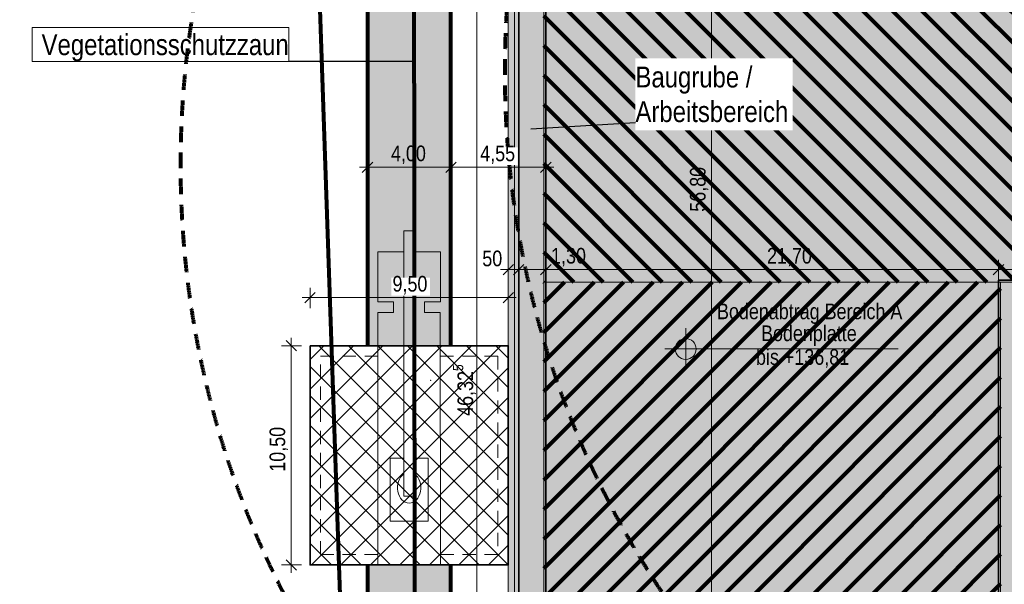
# Model space of a CAD drawing. Header units: metres. Extents: x -177922 to 5550634, y -507967 to 368279.
# Tile 8 of 125: x -82347 to -35149, y -35349 to -8305. Entities that reach past the tile are written whole.
import ezdxf

# ---------------------------------------------------------------- set-up
doc = ezdxf.new("R2010")
doc.units = ezdxf.units.M
doc.header["$LTSCALE"] = 0.05
doc.header["$PDSIZE"] = 0.8
for name, pattern in [('Strichlinie_ lang', [21166.666031, 12699.999809, -8466.666222]), ('Strichlinie_ lang-2', [25000, 15000, -10000]), ('Strichpunktlinie', [13405.555248, 7055.555344, -3527.777672, 0, -2822.222233]), ('Wipeout_Contour', [20000, 0, -20000])]:
    doc.linetypes.add(name, pattern=pattern)
for name, color, linetype in [('A_1_Schraffuren', 7, 'Continuous'), ('A_6_BE_Achsen', 7, 'Continuous'), ('A_6_BE_Bauzaun', 7, 'Continuous'), ('A_6_BE_Bemaßung', 7, 'Continuous'), ('A_6_BE_Bemaßung.2', 7, 'Continuous'), ('A_6_BE_Bemaßung_Höhen.2', 7, 'Continuous'), ('A_6_BE_Böschung.2', 7, 'Continuous'), ('A_6_BE_Kran', 7, 'Continuous'), ('A_6_BE_Linien', 7, 'Continuous'), ('A_6_BE_Text', 7, 'Continuous'), ('A_6_BE_Text.2', 7, 'Continuous'), ('A_7_Flurstücksgrenze.Markierung', 7, 'Continuous')]:
    doc.layers.add(name, color=color, linetype=linetype)
doc.styles.add('ERSTELLTER_STIL_1', font='txt')
doc.styles.add('ERSTELLTER_STIL_2', font='ARIALN.TTF')
doc.linetypes.add('Abbruch-2', pattern='A,0,[1,ARC_5_DOK_LP_BE_02_F_F Baustelleneinrichtung Aushub1.Shx,S=317.460317,R=0,X=0,Y=0],-40000,0', length=40000)
doc.linetypes.add('Böschung', pattern='A,0,[2,ARC_5_DOK_LP_BE_02_F_F Baustelleneinrichtung Aushub1.Shx,S=111.111111,R=0,X=0,Y=0],-14000,0', length=14000)
doc.linetypes.add('Dick', pattern='A,0,[3,ARC_5_DOK_LP_BE_02_F_F Baustelleneinrichtung Aushub1.Shx,S=103.174603,R=0,X=0,Y=0],-13000,0', length=13000)
doc.dimstyles.new('ERSTELLTER_STIL__11', dxfattribs={"dimtxt": 0.18, "dimasz": 18.24, "dimexe": 0.18, "dimexo": 0.0625, "dimgap": 0, "dimtad": 0, "dimtih": 1, "dimtoh": 1, "dimdec": 4, "dimzin": 0, "dimdsep": 46, "dimcen": 0.09, "dimadec": 0, "dimazin": 0, "dimtfac": 1, "dimtdec": 4, "dimtmove": 0, "dimatfit": 3, "dimldrblk": 'ARROWHEAD_11', "dimfxl": 1, "dimtolj": 1, "dimtzin": 0, "dimarcsym": 0})
doc.dimstyles.new('ERSTELLTER_STIL__12', dxfattribs={"dimtxt": 750, "dimasz": 475, "dimexe": 0.18, "dimexo": 500, "dimgap": 0, "dimtad": 1, "dimlfac": 0.001, "dimzin": 0, "dimdsep": 46, "dimtxsty": 'ERSTELLTER_STIL_1', "dimblk": 'ARROWHEAD_6', "dimblk1": 'ARROWHEAD_6', "dimblk2": 'ARROWHEAD_6', "dimcen": 0.09, "dimclrd": 1, "dimclre": 1, "dimclrt": 1, "dimazin": 0, "dimtfac": 1, "dimtdec": 4, "dimtmove": 2, "dimatfit": 3, "dimfxl": 1, "dimtolj": 1, "dimtzin": 0, "dimarcsym": 0})
doc.dimstyles.new('ERSTELLTER_STIL__13', dxfattribs={"dimtxt": 750, "dimasz": 475, "dimexe": 0.18, "dimexo": 500, "dimgap": 0, "dimtad": 1, "dimtih": 1, "dimtoh": 1, "dimlfac": 0.001, "dimzin": 0, "dimdsep": 46, "dimtxsty": 'ERSTELLTER_STIL_1', "dimblk": 'ARROWHEAD_6', "dimblk1": 'ARROWHEAD_6', "dimblk2": 'ARROWHEAD_6', "dimcen": 0.09, "dimclrd": 1, "dimclre": 1, "dimclrt": 1, "dimazin": 0, "dimtfac": 1, "dimtdec": 4, "dimtmove": 0, "dimatfit": 3, "dimfxl": 1, "dimtolj": 1, "dimtzin": 0, "dimarcsym": 0})
doc.dimstyles.new('ERSTELLTER_STIL__16', dxfattribs={"dimtxt": 750, "dimasz": 475, "dimexe": 0.18, "dimexo": 500, "dimgap": 0, "dimtad": 1, "dimtih": 1, "dimtoh": 1, "dimlfac": 0.001, "dimzin": 0, "dimdsep": 46, "dimtxsty": 'ERSTELLTER_STIL_1', "dimblk": 'ARROWHEAD_6', "dimblk1": 'ARROWHEAD_6', "dimblk2": 'ARROWHEAD_6', "dimcen": 0.09, "dimclrd": 5, "dimclre": 5, "dimclrt": 5, "dimazin": 0, "dimtfac": 1, "dimtdec": 4, "dimtmove": 2, "dimatfit": 3, "dimfxl": 1, "dimtolj": 1, "dimtzin": 0, "dimarcsym": 0})
doc.dimstyles.new('ERSTELLTER_STIL__18', dxfattribs={"dimtxt": 0.18, "dimasz": 912, "dimexe": 0.18, "dimexo": 0.0625, "dimgap": 0, "dimtad": 0, "dimtih": 1, "dimtoh": 1, "dimdec": 4, "dimzin": 0, "dimdsep": 46, "dimcen": 0.09, "dimadec": 0, "dimazin": 0, "dimtfac": 1, "dimtdec": 4, "dimtmove": 0, "dimatfit": 3, "dimldrblk": 'ARROWHEAD_11', "dimfxl": 1, "dimtolj": 1, "dimtzin": 0, "dimarcsym": 0})
doc.dimstyles.new('ERSTELLTER_STIL__3', dxfattribs={"dimtxt": 750, "dimasz": 475, "dimexe": 0.18, "dimexo": 500, "dimgap": 0, "dimtad": 1, "dimlfac": 0.001, "dimzin": 0, "dimdsep": 46, "dimtxsty": 'ERSTELLTER_STIL_1', "dimblk": 'ARROWHEAD_6', "dimblk1": 'ARROWHEAD_6', "dimblk2": 'ARROWHEAD_6', "dimcen": 0.09, "dimclrd": 6, "dimclre": 6, "dimclrt": 6, "dimazin": 0, "dimtfac": 1, "dimtdec": 4, "dimtmove": 0, "dimatfit": 3, "dimfxl": 1, "dimtolj": 1, "dimtzin": 0, "dimarcsym": 0})
doc.dimstyles.new('ERSTELLTER_STIL__5', dxfattribs={"dimtxt": 750, "dimasz": 475, "dimexe": 0.18, "dimexo": 500, "dimgap": 0, "dimtad": 1, "dimlfac": 0.001, "dimzin": 0, "dimdsep": 46, "dimtxsty": 'ERSTELLTER_STIL_1', "dimblk": 'ARROWHEAD_6', "dimblk1": 'ARROWHEAD_6', "dimblk2": 'ARROWHEAD_6', "dimcen": 0.09, "dimclrd": 5, "dimclre": 5, "dimclrt": 5, "dimazin": 0, "dimtfac": 1, "dimtdec": 4, "dimtmove": 2, "dimatfit": 3, "dimfxl": 1, "dimtolj": 1, "dimtzin": 0, "dimarcsym": 0})

# ---------------------------------------------------------------- blocks, each defined once
blk = doc.blocks.new('*D23')
at = {"layer": 'A_6_BE_Kran', "color": 5, "linetype": 'Continuous', "lineweight": 18}
for p, q in [((-69331, -23921), (-69331, -23546)), ((-68831, -23921), (-69800, -23921)), ((-69081, -24171), (-69581, -23671)), ((-69331, -34422), (-69331, -23921)), ((-68831, -34422), (-69800, -34422)), ((-69581, -34172), (-69081, -34672)), ((-69331, -34797), (-69331, -34422))]:
    blk.add_line(p, q, dxfattribs=at)
at = {"color": 254, "linetype": 'Wipeout_Contour', "lineweight": 0, "ltscale": 302328.772584}
blk.add_wipeout([(-69431, -30009), (-69431, -27667), (-70281, -27667), (-70281, -30009)], dxfattribs=at).dxf.layer = 'A_1_Schraffuren'
at = {"layer": 'A_6_BE_Kran', "color": 5, "lineweight": 18, "insert": (-69481, -29959), "char_height": 750, "attachment_point": 7, "rotation": 90, "style": 'ERSTELLTER_STIL_1'}
blk.add_mtext('\\A1;{\\pql;\\fSwis721 Cn BT|b0|i0|c0|p0;\\W1.000000;10,50}', dxfattribs=at)
blk = doc.blocks.new('ARROWHEAD_6')
at = {"color": 0, "linetype": 'Continuous', "lineweight": 0}
for p, q in [((0, 0), (-1, 0)), ((-0.5, -0.5), (0.5, 0.5))]:
    blk.add_line(p, q, dxfattribs=at)
blk = doc.blocks.new('ARROWHEAD_11')
at = {"color": 0, "linetype": 'Continuous', "lineweight": 0}
blk.add_line((0, 0), (-1, 0), dxfattribs=at)
at = {"color": 0, "linetype": 'Continuous', "lineweight": 0, "const_width": 0.25, "flags": 128}
blk.add_lwpolyline([(-0.125, 0, 1), (0.125, 0, 1)], format="xyb", close=True, dxfattribs=at)
blk = doc.blocks.new('*D56')
at = {"layer": 'A_6_BE_Bemaßung.2', "color": 1, "linetype": 'Continuous', "lineweight": 18}
for p, q in [((-49429, 12425), (-48929, 11925)), ((-48710, 12175), (-49679, 12175)), ((-49179, -44625), (-49179, 12175)), ((-48710, -44625), (-49679, -44625)), ((-49429, -44375), (-48929, -44875))]:
    blk.add_line(p, q, dxfattribs=at)
at = {"layer": 'A_6_BE_Bemaßung.2', "color": 1, "lineweight": 18, "char_height": 750, "attachment_point": 7, "rotation": 90, "style": 'ERSTELLTER_STIL_1'}
for s, insert in [('\\A1;{\\pql;\\fSwis721 Cn BT|b0|i0|c0|p0;\\W1.000000;56,80}', (-49329, -17503)), ('\\A1;{\\pql;\\fSwis721 Cn BT|b0|i0|c0|p0;\\W1.000000;1,30}', (-49329, -44375))]:
    blk.add_mtext(s, dxfattribs=dict(at, insert=insert))
blk = doc.blocks.new('*D60')
at = {"layer": 'A_6_BE_Bemaßung.2', "color": 1, "linetype": 'Continuous', "lineweight": 18}
for p, q in [((-58925, -20745), (-58925, -19776)), ((-58425, -20745), (-58425, -19776)), ((-59300, -20276), (-58925, -20276)), ((-58675, -20026), (-59175, -20526)), ((-58925, -20276), (-58425, -20276)), ((-58175, -20026), (-58675, -20526))]:
    blk.add_line(p, q, dxfattribs=at)
at = {"layer": 'A_6_BE_Bemaßung.2', "color": 1, "lineweight": 18, "insert": (-60171, -20126), "char_height": 750, "attachment_point": 7, "style": 'ERSTELLTER_STIL_1'}
blk.add_mtext('\\A1;{\\pql;\\fSwis721 Cn BT|b0|i0|c0|p0;\\W1.000000;50}', dxfattribs=at)
blk = doc.blocks.new('*D61')
at = {"layer": 'A_6_BE_Bemaßung.2', "color": 1, "linetype": 'Continuous', "lineweight": 18}
for p, q in [((-58425, -20745), (-58425, -19776)), ((-57125, -20745), (-57125, -19776)), ((-58175, -20026), (-58675, -20526)), ((-58425, -20276), (-57125, -20276)), ((-56875, -20026), (-57375, -20526))]:
    blk.add_line(p, q, dxfattribs=at)
blk = doc.blocks.new('*D62')
at = {"layer": 'A_6_BE_Bemaßung.2', "color": 1, "linetype": 'Continuous', "lineweight": 18}
for p, q in [((-57125, -20745), (-57125, -19776)), ((-35425, -20776), (-35425, -19808)), ((-56875, -20026), (-57375, -20526)), ((-57125, -20276), (-35425, -20276)), ((-35175, -20026), (-35675, -20526))]:
    blk.add_line(p, q, dxfattribs=at)
at = {"layer": 'A_6_BE_Bemaßung.2', "color": 1, "lineweight": 18, "char_height": 750, "attachment_point": 7, "style": 'ERSTELLTER_STIL_1'}
for s, insert in [('\\A1;{\\pql;\\fSwis721 Cn BT|b0|i0|c0|p0;\\W1.000000;1,30}', (-56875, -20126)), ('\\A1;{\\pql;\\fSwis721 Cn BT|b0|i0|c0|p0;\\W1.000000;21,70}', (-46524, -20126))]:
    blk.add_mtext(s, dxfattribs=dict(at, insert=insert))
blk = doc.blocks.new('*D63')
at = {"layer": 'A_6_BE_Bemaßung.2', "color": 1, "linetype": 'Continuous', "lineweight": 18}
for p, q in [((-35425, -20776), (-35425, -19808)), ((-20625, -20745), (-20625, -19776)), ((-35175, -20026), (-35675, -20526)), ((-35425, -20276), (-20625, -20276)), ((-20375, -20026), (-20875, -20526))]:
    blk.add_line(p, q, dxfattribs=at)
at = {"layer": 'A_6_BE_Bemaßung.2', "color": 1, "lineweight": 18, "char_height": 750, "attachment_point": 7, "style": 'ERSTELLTER_STIL_1'}
for s, insert in [('\\A1;{\\pql;\\fSwis721 Cn BT|b0|i0|c0|p0;\\W1.000000;14,80}', (-30018, -20126)), ('\\A1;{\\pql;\\fSwis721 Cn BT|b0|i0|c0|p0;\\W1.000000;1,30}', (-22619, -20126))]:
    blk.add_mtext(s, dxfattribs=dict(at, insert=insert))
blk = doc.blocks.new('*D79')
at = {"layer": 'A_6_BE_Bemaßung', "color": 6, "linetype": 'Continuous', "lineweight": 18}
for p, q in [((-60181, -3084), (-60681, -2584)), ((-60431, -2834), (-60431, -2459)), ((-59962, -2834), (-60931, -2834)), ((-60431, -49161), (-60431, -2834)), ((-60681, -48911), (-60181, -49411)), ((-59962, -49161), (-60931, -49161)), ((-60431, -49536), (-60431, -49161))]:
    blk.add_line(p, q, dxfattribs=at)
at = {"layer": 'A_6_BE_Bemaßung', "color": 6, "lineweight": 18, "insert": (-60393, -27283), "char_height": 750, "attachment_point": 7, "rotation": 90, "style": 'ERSTELLTER_STIL_1'}
blk.add_mtext('\\A1;{\\pql;\\fSwis721 Cn BT|b0|i0|c0|p0;\\W1.000000;46,32\\fSwis721 Cn BT|b0|i0|c0|p0;\\W1.000000;\\A1{\\H.66x;\\S5^  ;}}', dxfattribs=at)
blk = doc.blocks.new('*D83')
at = {"layer": 'A_6_BE_Kran', "color": 5, "linetype": 'Continuous', "lineweight": 18}
for p, q in [((-68426, -22118), (-68426, -21149)), ((-58926, -22118), (-58926, -21149)), ((-68801, -21618), (-68426, -21618)), ((-68176, -21368), (-68676, -21868)), ((-68426, -21618), (-58926, -21618)), ((-59176, -21868), (-58676, -21368)), ((-58926, -21618), (-58551, -21618))]:
    blk.add_line(p, q, dxfattribs=at)
at = {"color": 254, "linetype": 'Wipeout_Contour', "lineweight": 0, "ltscale": 268049.915626}
blk.add_wipeout([(-64526, -21518), (-62682, -21518), (-62682, -20668), (-64526, -20668)], dxfattribs=at).dxf.layer = 'A_1_Schraffuren'
at = {"layer": 'A_6_BE_Kran', "color": 5, "lineweight": 18, "insert": (-64476, -21468), "char_height": 750, "attachment_point": 7, "style": 'ERSTELLTER_STIL_1'}
blk.add_mtext('\\A1;{\\pql;\\fSwis721 Cn BT|b0|i0|c0|p0;\\W1.000000;9,50}', dxfattribs=at)
blk = doc.blocks.new('*D86')
at = {"layer": 'A_6_BE_Bemaßung.2', "color": 1, "linetype": 'Continuous', "lineweight": 18}
for p, q in [((-65676, -15872), (-65676, -14903)), ((-61676, -15872), (-61676, -14903)), ((-66051, -15372), (-65676, -15372)), ((-65426, -15122), (-65926, -15622)), ((-65676, -15372), (-61676, -15372)), ((-61426, -15122), (-61926, -15622))]:
    blk.add_line(p, q, dxfattribs=at)
at = {"layer": 'A_6_BE_Bemaßung.2', "color": 1, "lineweight": 18, "insert": (-64548, -15222), "char_height": 750, "attachment_point": 7, "style": 'ERSTELLTER_STIL_1'}
blk.add_mtext('\\A1;{\\pql;\\fSwis721 Cn BT|b0|i0|c0|p0;\\W1.000000;4,00}', dxfattribs=at)
blk = doc.blocks.new('*D87')
at = {"layer": 'A_6_BE_Bemaßung.2', "color": 1, "linetype": 'Continuous', "lineweight": 18}
for p, q in [((-61676, -15872), (-61676, -14903)), ((-57125, -15872), (-57125, -14903)), ((-61426, -15122), (-61926, -15622)), ((-61676, -15372), (-57125, -15372)), ((-57375, -15622), (-56875, -15122)), ((-57125, -15372), (-56750, -15372))]:
    blk.add_line(p, q, dxfattribs=at)
at = {"color": 254, "linetype": 'Wipeout_Contour', "lineweight": 0, "ltscale": 244918.179344}
blk.add_wipeout([(-60322, -15272), (-58478, -15272), (-58478, -14422), (-60322, -14422)], dxfattribs=at).dxf.layer = 'A_1_Schraffuren'
at = {"layer": 'A_6_BE_Bemaßung.2', "color": 1, "lineweight": 18, "insert": (-60272, -15222), "char_height": 750, "attachment_point": 7, "style": 'ERSTELLTER_STIL_1'}
blk.add_mtext('\\A1;{\\pql;\\fSwis721 Cn BT|b0|i0|c0|p0;\\W1.000000;4,55}', dxfattribs=at)

msp = doc.modelspace()

# ---------------------------------------------------------------- hatches: boundary and pattern name
at = {"layer": 'A_1_Schraffuren', "linetype": 'Continuous', "lineweight": 18}
for color, points in [(37, [(-58741.268, 27064.891, 0.221008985), (-65675.706, 11741.651), (-65675.706, -38025), (-61675.706, -38025), (-61675.706, 10485.566, -0.09951089), (-59264.933, 19520.003, -0.249668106), (-49304.94, 25225.129), (-3899.42, 25225.129, -0.189685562), (2915.751, 22543.15), (13370.429, 12806.855), (19239.687, 12806.855), (4896.826, 26164.161, 0.13709973), (-3493.743, 29512.087), (-41675.422, 33886.429, 0.210923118), (-54571.3, 30421.246)]), (253, [(-57125, 12175), (-57125, -44625), (-35425, -44625), (-35425, -20775), (-20625, -20775), (-20625, -870), (875, -870), (875, 20825), (-52775, 20825), (-52775, 12175)]), (251, [(-57125, -44625), (-35425, -44625), (-35425, -20775), (-20625, -20775), (-20625, -15525), (-20625, -8125), (-20625, -870), (875, -870), (875, 20825), (-52775, 20825), (-52775, 12175), (-57125, 12175)])]:
    msp.add_hatch(color=color, dxfattribs=at).paths.add_polyline_path(points)
h = msp.add_hatch(color=206, dxfattribs=at)
h.paths.add_polyline_path([(-58925, 14075), (-58925, -46525), (-33525, -46525), (-33525, -22675), (-19225, -22675), (-19225, -2270), (2100, -2270), (2100, 22725), (-54500, 22725), (-54500, 14075)])
h.paths.add_polyline_path([(-58425, 13475), (-58425, -45925), (-34125, -45925), (-34125, -22075), (-19325, -22075), (-19325, -2170), (2000, -2170), (2000, 22125), (-53900, 22125), (-53900, 13475)], flags=0)
h = msp.add_hatch(color=133, dxfattribs=at)
h.paths.add_polyline_path([(-58425, 13475), (-58425, -45925), (-34125, -45925), (-34125, -22075), (-19325, -22075), (-19325, -2170), (2000, -2170), (2000, 22125), (-53900, 22125), (-53900, 13475)])
h.paths.add_polyline_path([(-57125, 12175), (-57125, -44625), (-35425, -44625), (-35425, -20775), (-20625, -20775), (-20625, -870), (875, -870), (875, 20825), (-52775, 20825), (-52775, 12175)], flags=0)
at = {"layer": 'A_1_Schraffuren', "linetype": 'Continuous', "lineweight": 80}
h = msp.add_hatch(dxfattribs=at)
h.set_pattern_fill('_Abstandsflächen_0005', color=91, style=0, pattern_type=2)
h.set_pattern_definition([(135, (-38875, -10922.5), (707.107, 707.107), [])])
h.paths.add_polyline_path([(-20525, -970), (-57225, -970), (-57225, -20875), (-20525, -20875)])
h = msp.add_hatch(dxfattribs=at)
h.set_pattern_fill('_Abstandsflächen_0005', color=140, style=0, pattern_type=2)
h.set_pattern_definition([(45, (0, 0), (-707.107, 707.107), [])])
h.paths.add_polyline_path([(-35325, -20875), (-57225, -20875), (-57225, -44725), (-35325, -44725)])

# ---------------------------------------------------------------- linework, layer by layer
at = {"layer": 'A_1_Schraffuren', "color": 1, "linetype": 'Continuous', "lineweight": 80, "flags": 128}
msp.add_lwpolyline([(-58741.268, 27064.891, 0.221008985), (-65675.706, 11741.651), (-65675.706, -38025), (-61675.706, -38025), (-61675.706, 10485.566, -0.09951089), (-59264.933, 19520.003, -0.249668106), (-49304.94, 25225.129), (-3899.42, 25225.129, -0.189685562), (2915.751, 22543.15), (13370.429, 12806.855), (19239.687, 12806.855), (4896.826, 26164.161, 0.13709973), (-3493.743, 29512.087), (-41675.422, 33886.429, 0.210923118), (-54571.3, 30421.246)], format="xyb", close=True, dxfattribs=at)
at = {"layer": 'A_1_Schraffuren', "color": 6, "linetype": 'Continuous', "lineweight": 18, "flags": 128}
for points in [[(-58925, 14075), (-58925, -46525), (-33525, -46525), (-33525, -22675), (-19225, -22675), (-19225, -2270), (2100, -2270), (2100, 22725), (-54500, 22725), (-54500, 14075)], [(-58425, 13475), (-58425, -45925), (-34125, -45925), (-34125, -22075), (-19325, -22075), (-19325, -2170), (2000, -2170), (2000, 22125), (-53900, 22125), (-53900, 13475)]]:
    msp.add_lwpolyline(points, close=True, dxfattribs=at)
at = {"layer": 'A_1_Schraffuren', "color": 7, "linetype": 'Continuous', "lineweight": 35, "flags": 128}
for points in [[(-58425, 13475), (-58425, -45925), (-34125, -45925), (-34125, -22075), (-19325, -22075), (-19325, -2170), (2000, -2170), (2000, 22125), (-53900, 22125), (-53900, 13475)], [(-57125, 12175), (-57125, -44625), (-35425, -44625), (-35425, -20775), (-20625, -20775), (-20625, -870), (875, -870), (875, 20825), (-52775, 20825), (-52775, 12175)], [(-57125, 12175), (-57125, -44625), (-35425, -44625), (-35425, -20775), (-20625, -20775), (-20625, -870), (875, -870), (875, 20825), (-52775, 20825), (-52775, 12175)]]:
    msp.add_lwpolyline(points, close=True, dxfattribs=at)
at = {"layer": 'A_1_Schraffuren', "color": 1, "linetype": 'Continuous', "lineweight": 18, "flags": 128}
msp.add_lwpolyline([(-57125, -44625), (-35425, -44625), (-35425, -20775), (-20625, -20775), (-20625, -15525), (-20625, -8125), (-20625, -870), (875, -870), (875, 20825), (-52775, 20825), (-52775, 12175), (-57125, 12175)], close=True, dxfattribs=at)
at = {"layer": 'A_1_Schraffuren', "color": 7, "linetype": 'Continuous', "lineweight": 18, "flags": 128}
for points in [[(-20525, -970), (-57225, -970), (-57225, -20875), (-20525, -20875)], [(-35325, -20875), (-57225, -20875), (-57225, -44725), (-35325, -44725)]]:
    msp.add_lwpolyline(points, close=True, dxfattribs=at)
at = {"layer": 'A_6_BE_Bemaßung_Höhen.2', "color": 7, "linetype": 'Continuous', "lineweight": 18}
for p, q in [((-50420.583, -25077.14), (-50420.583, -23077.14)), ((-51420.583, -24077.14), (-40238.988, -24077.14))]:
    msp.add_line(p, q, dxfattribs=at)
msp.add_circle((-50420.583, -24077.14), 500, dxfattribs=at)
at = {"layer": 'A_6_BE_Böschung.2', "color": 7, "linetype": 'Böschung', "lineweight": 18}
msp.add_lwpolyline([(-54200, 22425), (1800, 22425), (1800, -1970), (-19525, -1970), (-19525, -22375), (-33825, -22375), (-33825, -46225), (-58625, -46225), (-58625, 13775), (-54200, 13775)], close=True, dxfattribs=at)

# ---------------------------------------------------------------- texts
at = {"layer": 'A_6_BE_Bemaßung_Höhen.2', "color": 7, "lineweight": 18, "char_height": 750, "attachment_point": 7, "style": 'ERSTELLTER_STIL_1'}
for s, insert in [('\\A1;{\\pql;\\fSwis721 Cn BT|b0|i0|c0|p0;\\W1.000000;Bodenabtrag Bereich A}', (-48921.128, -22877.14)), ('\\A1;{\\pql;\\fSwis721 Cn BT|b0|i0|c0|p0;\\W1.000000;Bodenplatte}', (-46810.035, -23927.14)), ('\\A1;{\\pql;\\fSwis721 Cn BT|b0|i0|c0|p0;\\W1.000000;bis +136,81}', (-47052.221, -24977.14))]:
    msp.add_mtext(s, dxfattribs=dict(at, insert=insert))

# ---------------------------------------------------------------- dimensions: what is measured, and where the dimension line sits
at = {"layer": 'A_6_BE_Bemaßung.2', "color": 1, "linetype": 'Continuous', "lineweight": 18}
for base, p1, p2, picture, middle in [((-58425, -20276.487), (-58925, 14075), (-58425, 13475), '*D60', (-59600.325, -19751.487)), ((-57125, -20276.487), (-58425, 13475), (-57125, 12175), '*D61', (-55904.065, -19751.487)), ((-35425, -20276.487), (-57125, 12175), (-35425, -20775), '*D62', (-45267.701, -19751.487)), ((-20625, -20276.487), (-35425, -20775), (-20625, -870), '*D63', (-28761.849, -19751.487)), ((-61675.706, -15372.07), (-65675.706, -15691.797), (-61675.706, -15600.825), '*D86', (-63576.845, -14847.07))]:
    dim = msp.add_linear_dim(base=base, p1=p1, p2=p2, dimstyle='ERSTELLTER_STIL__13', dxfattribs=at)
    dim.commit()
    dim.dimension.update_dxf_attribs({"geometry": picture, "text_midpoint": middle, "dimtype": 160})
dim = msp.add_linear_dim(base=(-49178.907, 12175), p1=(-57125, -44625), p2=(-52775, 12175), angle=90, dimstyle='ERSTELLTER_STIL__12', dxfattribs=at)
dim.commit()
dim.dimension.update_dxf_attribs({"geometry": '*D56', "text_midpoint": (-49703.907, -16246.8), "dimtype": 160, "text_rotation": 90})
at = {"layer": 'A_6_BE_Kran', "color": 5, "linetype": 'Continuous', "lineweight": 18}
dim = msp.add_linear_dim(base=(-69330.806, -23921.129), p1=(-68426.02, -34422.067), p2=(-68426.02, -23921.129), angle=90, dimstyle='ERSTELLTER_STIL__5', dxfattribs=at)
dim.commit()
dim.dimension.update_dxf_attribs({"geometry": '*D23', "text_midpoint": (-69855.806, -28702.887), "dimtype": 160, "text_rotation": 90})

# ---------------------------------------------------------------- leaders
at = {"layer": 'A_6_BE_Text', "color": 160, "linetype": 'Continuous', "lineweight": 35, "annotation_type": 0, "has_hookline": 1, "hookline_direction": 1, "text_width": 8074.324}
msp.add_leader([(-29625, -12594.153), (-29625, -6998.17), (-31724.951, -7051.884)], dimstyle='ERSTELLTER_STIL__18', dxfattribs=at)

# ---------------------------------------------------------------- wipeouts: each hides what was drawn before it
at = {"color": 6, "linetype": 'Continuous', "lineweight": 18, "ltscale": 304799.073671}
msp.add_wipeout([(-81745.238, -8682.155), (-69450.838, -8682.155), (-69450.838, -10302.105), (-81745.238, -10302.105)], dxfattribs=at).dxf.layer = 'A_6_BE_Text'

# ---------------------------------------------------------------- next in the draw order: linework, layer by layer
at = {"layer": 'A_6_BE_Text', "color": 6, "linetype": 'Continuous', "lineweight": 18, "flags": 128}
msp.add_lwpolyline([(-81745.238, -8682.155), (-69450.838, -8682.155), (-69450.838, -10302.105), (-81745.238, -10302.105)], close=True, dxfattribs=at)

# ---------------------------------------------------------------- next in the draw order: texts
at = {"layer": 'A_6_BE_Text', "color": 6, "linetype": 'Continuous', "lineweight": 18, "insert": (-69450.838, -10302.789), "char_height": 1000, "attachment_point": 9, "style": 'ERSTELLTER_STIL_2'}
msp.add_mtext('\\A1;{\\pqr;\\fArial Narrow|b0|i0|c0|p0;\\W1.000000;Vegetationsschutzzaun }', dxfattribs=at)

# ---------------------------------------------------------------- next in the draw order: leaders
at = {"layer": 'A_6_BE_Text', "color": 6, "linetype": 'Continuous', "lineweight": 18, "annotation_type": 0, "has_hookline": 1, "hookline_direction": 1, "text_width": 11767.768}
msp.add_leader([(-63426.299, -10300.462), (-68450.838, -10302.789), (-69450.838, -10302.105)], dimstyle='ERSTELLTER_STIL__11', dxfattribs=at)

# ---------------------------------------------------------------- next in the draw order: wipeouts: each hides what was drawn before it
at = {"color": 254, "linetype": 'Wipeout_Contour', "lineweight": 0, "ltscale": 280922.761012}
msp.add_wipeout([(-68426.02, -23921.129), (-68426.02, -34422.067), (-58926.02, -34422.067), (-58926.02, -23921.129)], dxfattribs=at).dxf.layer = 'A_1_Schraffuren'

# ---------------------------------------------------------------- next in the draw order: hatches: boundary and pattern name
at = {"layer": 'A_1_Schraffuren', "linetype": 'Continuous', "lineweight": 35}
h = msp.add_hatch(dxfattribs=at)
h.set_pattern_fill('_Bauliche_Anlagen_geplan_EC', color=201, style=0, pattern_type=2)
h.set_pattern_definition([(45, (0, 0), (-707.107, 707.107), []), (135, (0, 0), (707.107, 707.107), [])])
h.paths.add_polyline_path([(-68426.02, -23921.129), (-68426.02, -34422.067), (-58926.02, -34422.067), (-58926.02, -23921.129)])

# ---------------------------------------------------------------- next in the draw order: linework, layer by layer
at = {"layer": 'A_1_Schraffuren', "color": 201, "linetype": 'Continuous', "lineweight": 35, "flags": 128}
msp.add_lwpolyline([(-68426.02, -23921.129), (-68426.02, -34422.067), (-58926.02, -34422.067), (-58926.02, -23921.129)], close=True, dxfattribs=at)
at = {"layer": 'A_6_BE_Achsen', "color": 252, "linetype": 'Strichpunktlinie', "lineweight": 18}
msp.add_point((-62645.364, -25587.1), dxfattribs=at)
msp.add_point((-62645.364, -25587.1), dxfattribs=at)
at = {"layer": 'A_6_BE_Bauzaun', "color": 220, "linetype": 'Abbruch-2', "lineweight": 80}
msp.add_lwpolyline([(-71404.564, -36828.584), (-63402.695, -36837.779), (-63432.94, -2833.918), (-70140.526, -840.219), (-70975.731, -3292.096)], dxfattribs=at)
at = {"layer": 'A_6_BE_Kran', "color": 5, "linetype": 'Continuous', "lineweight": 18}
msp.add_lwpolyline([(-63415.582, -18422.067), (-63939.022, -18422.067), (-63939.022, -31129.147), (-63415.582, -31129.147)], close=True, dxfattribs=at)
for points in [[(-63415.582, -19422.843), (-62183.045, -19422.072), (-62181.544, -21822.071), (-62936.543, -21822.544), (-62936.224, -22332.543), (-62183.332, -22332.072), (-62175.771, -34421.129), (-65175.642, -34423.005), (-65183.203, -22333.949), (-64426.224, -22333.475), (-64426.543, -21823.475), (-65181.543, -21823.948), (-65183.044, -19423.948), (-63939.022, -19423.17)], [(-63939.022, -29314.876), (-64591.065, -29314.876), (-64591.065, -32331.559), (-62765.377, -32331.559), (-62765.377, -29314.876), (-63415.582, -29314.876)]]:
    msp.add_lwpolyline(points, dxfattribs=at)
at = {"layer": 'A_6_BE_Kran', "color": 5, "linetype": 'Strichlinie_ lang', "lineweight": 18}
for points in [[(-65175.956, -33921.129), (-67926.02, -33921.129), (-67926.02, -24421.129), (-65181.898, -24421.129)], [(-62182.025, -24421.129), (-59426.02, -24421.129), (-59426.02, -33921.129), (-62176.083, -33921.129)]]:
    msp.add_lwpolyline(points, dxfattribs=at)
at = {"layer": 'A_6_BE_Kran', "color": 5, "linetype": 'Strichlinie_ lang-2', "lineweight": 80}
for centre in [(-14081.829, -10810.893), (-29625, -15275)]:
    msp.add_circle(centre, 45000, dxfattribs=at)
at = {"layer": 'A_6_BE_Kran', "color": 5, "linetype": 'Continuous', "lineweight": 18}
msp.add_ellipse((-63677.302, -30721.129), major_axis=(0, 739.796), ratio=0.75610687, start_param=0.486899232, end_param=5.796286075, dxfattribs=at)
at = {"layer": 'A_6_BE_Linien', "color": 16, "linetype": 'Continuous', "lineweight": 18}
msp.add_lwpolyline([(-58925, 14075), (-58925, -46525), (-33525, -46525), (-33525, -22675), (-19225, -22675), (-19225, -2270), (2100, -2270), (2100, 22725), (-54500, 22725), (-54500, 14075)], close=True, dxfattribs=at)
at = {"layer": 'A_7_Flurstücksgrenze.Markierung', "color": 1, "linetype": 'Dick', "lineweight": 80}
msp.add_lwpolyline([(-89008.11, -36343.741), (-66970.528, -36324.141), (-68047.831, -4519.755), (-83333.799, 1773.688), (-80818.262, 7894.672), (-73649.013, 15707.673), (-52895.296, 32412.083), (-38845.504, 43718.748), (-32745.271, 48959.252), (-15450.972, 63825.67), (-2550.082, 50385.003), (14074.983, 33064.659), (26516.765, 20107.269), (38980.019, 7120.673), (51439.777, -5870.578), (65935.678, -20985.255), (80791.313, -36454.763), (68150.792, -48670.295), (67970.899, -59684.698), (60936.328, -59584.291), (43920.166, -59341.721), (43906.558, -63727.372), (-105386.275, -63717.551)], dxfattribs=at)

# ---------------------------------------------------------------- next in the draw order: dimensions: what is measured, and where the dimension line sits
at = {"layer": 'A_6_BE_Bemaßung', "color": 6, "linetype": 'Continuous', "lineweight": 18}
dim = msp.add_linear_dim(base=(-60430.701, -2833.918), p1=(-81576.873, -49161.1), p2=(-63432.94, -2833.918), angle=90, dimstyle='ERSTELLTER_STIL__3', dxfattribs=at)
dim.commit()
dim.dimension.update_dxf_attribs({"geometry": '*D79', "text_midpoint": (-60955.701, -25016.932), "dimtype": 160, "text_rotation": 90})

# ---------------------------------------------------------------- next in the draw order: dimensions: what is measured, and where the dimension line sits
at = {"layer": 'A_6_BE_Kran', "color": 5, "linetype": 'Continuous', "lineweight": 18}
dim = msp.add_linear_dim(base=(-58926.02, -21617.92), p1=(-68426.02, -23921.129), p2=(-58926.02, -23921.129), dimstyle='ERSTELLTER_STIL__16', dxfattribs=at)
dim.commit()
dim.dimension.update_dxf_attribs({"geometry": '*D83', "text_midpoint": (-63505.498, -21092.92), "dimtype": 160})

# ---------------------------------------------------------------- next in the draw order: wipeouts: each hides what was drawn before it
at = {"color": 140, "linetype": 'Wipeout_Contour', "lineweight": 50, "ltscale": 202050.835804}
msp.add_wipeout([(-52827.967, -10154.494), (-45289.137, -10154.494), (-45289.137, -13608.614), (-52827.967, -13608.614)], dxfattribs=at).dxf.layer = 'A_6_BE_Text.2'

# ---------------------------------------------------------------- next in the draw order: texts
at = {"layer": 'A_6_BE_Text.2', "color": 140, "linetype": 'Continuous', "lineweight": 50, "insert": (-52827.967, -13221.626), "char_height": 1000, "attachment_point": 7, "line_spacing_factor": 0.994389, "style": 'ERSTELLTER_STIL_2'}
msp.add_mtext('\\A1;{\\pql;\\fArial Narrow|b0|i0|c0|p0;\\W1.000000;Baugrube\\fArial Narrow|b0|i0|c0|p0;\\W1.000000; /\\P\\pql;\\fArial Narrow|b0|i0|c0|p0;\\W1.000000;Arbeitsbereich}', dxfattribs=at)

# ---------------------------------------------------------------- next in the draw order: dimensions: what is measured, and where the dimension line sits
at = {"layer": 'A_6_BE_Bemaßung.2', "color": 1, "linetype": 'Continuous', "lineweight": 18}
dim = msp.add_linear_dim(base=(-57125, -15372.07), p1=(-61675.706, -15600.825), p2=(-57125, -44625), dimstyle='ERSTELLTER_STIL__13', dxfattribs=at)
dim.commit()
dim.dimension.update_dxf_attribs({"geometry": '*D87', "text_midpoint": (-59301.492, -14847.07), "dimtype": 160})

# ---------------------------------------------------------------- next in the draw order: leaders
at = {"layer": 'A_6_BE_Text.2', "color": 7, "linetype": 'Continuous', "lineweight": 18, "annotation_type": 0, "has_hookline": 1, "hookline_direction": 0, "text_width": 7246.246}
msp.add_leader([(-57837.211, -13528.614), (-52827.967, -13221.626)], dimstyle='ERSTELLTER_STIL__11', dxfattribs=at)

doc.saveas('drawing.dxf')
